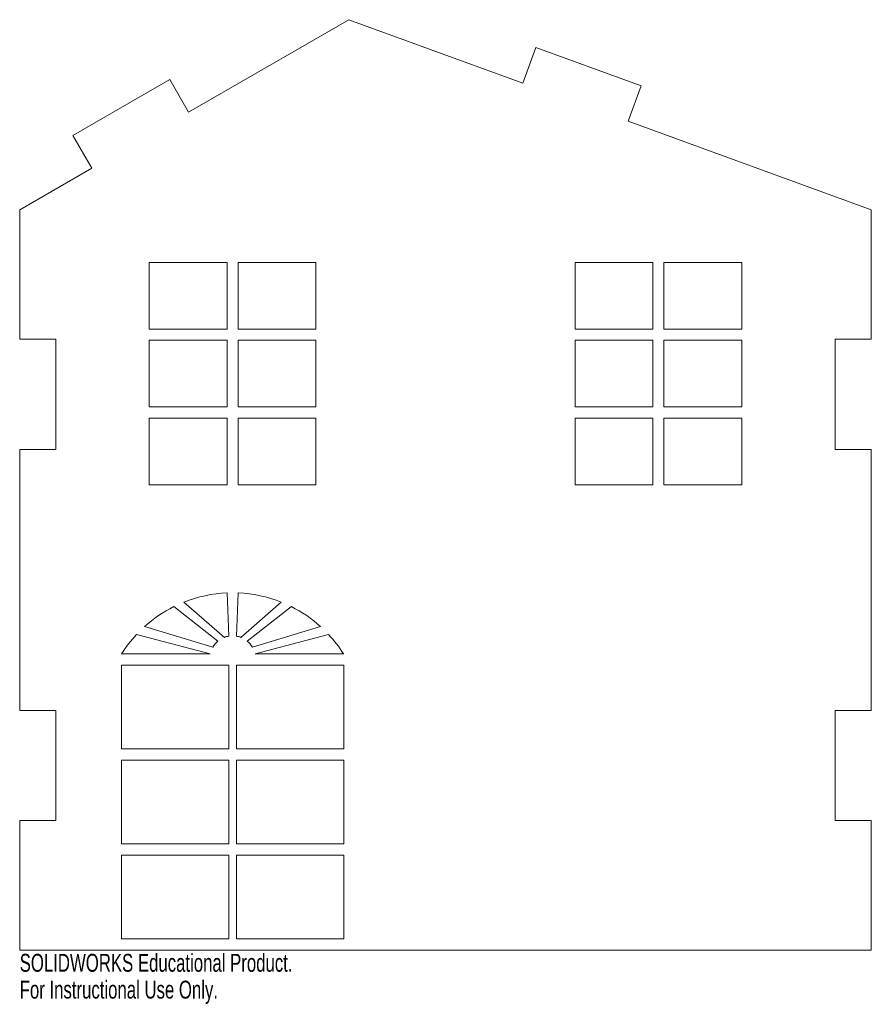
# Model space of a CAD drawing. Header units: millimetres. Extents: x -230 to 0, y -15 to 251.
import ezdxf

# ---------------------------------------------------------------- set-up
doc = ezdxf.new("R2010")
doc.units = ezdxf.units.MM
doc.styles.add('SLDTEXTSTYLE0', font='TXT', dxfattribs={"width": 0.7})

msp = doc.modelspace()

# ---------------------------------------------------------------- linework, layer by layer
at = {"color": 7, "linetype": 'Continuous', "lineweight": 15}
for p, q in [((-141.07, 251.34), (-184.37, 226.34)), ((-94.08, 234.24), (-141.07, 251.34)), ((-90.58, 243.87), (-94.08, 234.24)), ((-62.17, 233.52), (-90.58, 243.87)), ((-189.49, 235.21), (-215.68, 220.09)), ((-184.37, 226.34), (-189.49, 235.21)), ((-65.67, 223.9), (-62.17, 233.52)), ((0, 200), (-65.67, 223.9)), ((-215.68, 220.09), (-210.56, 211.22)), ((-210.56, 211.22), (-230, 200)), ((-230, 200), (-230, 165)), ((0, 165), (0, 200)), ((-195, 185.73), (-195, 167.73)), ((-174, 185.73), (-195, 185.73)), ((-174, 167.73), (-174, 185.73)), ((-150, 185.73), (-171, 185.73)), ((-171, 185.73), (-171, 167.73)), ((-150, 167.73), (-150, 185.73)), ((-80, 185.73), (-80, 167.73)), ((-59, 185.73), (-80, 185.73)), ((-59, 167.73), (-59, 185.73)), ((-56, 185.73), (-56, 167.73)), ((-35, 185.73), (-56, 185.73)), ((-35, 167.73), (-35, 185.73)), ((-195, 167.73), (-174, 167.73)), ((-171, 167.73), (-150, 167.73)), ((-80, 167.73), (-59, 167.73)), ((-56, 167.73), (-35, 167.73)), ((-230, 165), (-220.24, 165)), ((-220.24, 165), (-220.24, 135.24)), ((-9.76, 135.24), (-9.76, 165)), ((-9.76, 165), (0, 165)), ((-195, 164.73), (-195, 146.73)), ((-174, 164.73), (-195, 164.73)), ((-174, 146.73), (-174, 164.73)), ((-171, 164.73), (-171, 146.73)), ((-150, 164.73), (-171, 164.73)), ((-150, 146.73), (-150, 164.73)), ((-59, 164.73), (-80, 164.73)), ((-80, 164.73), (-80, 146.73)), ((-59, 146.73), (-59, 164.73)), ((-35, 164.73), (-56, 164.73)), ((-56, 164.73), (-56, 146.73)), ((-35, 146.73), (-35, 164.73)), ((-195, 146.73), (-174, 146.73)), ((-171, 146.73), (-150, 146.73)), ((-80, 146.73), (-59, 146.73)), ((-56, 146.73), (-35, 146.73)), ((-195, 143.73), (-195, 125.73)), ((-174, 143.73), (-195, 143.73)), ((-174, 125.73), (-174, 143.73)), ((-171, 143.73), (-171, 125.73)), ((-150, 143.73), (-171, 143.73)), ((-150, 125.73), (-150, 143.73)), ((-59, 143.73), (-80, 143.73)), ((-80, 143.73), (-80, 125.73)), ((-59, 125.73), (-59, 143.73)), ((-35, 143.73), (-56, 143.73)), ((-56, 143.73), (-56, 125.73)), ((-35, 125.73), (-35, 143.73)), ((-220.24, 135.24), (-230, 135.24)), ((-230, 135.24), (-230, 64.76)), ((0, 135.24), (-9.76, 135.24)), ((0, 64.76), (0, 135.24)), ((-195, 125.73), (-174, 125.73)), ((-171, 125.73), (-150, 125.73)), ((-80, 125.73), (-59, 125.73)), ((-56, 125.73), (-35, 125.73)), ((-173.51, 84.82), (-174, 96.5)), ((-171, 96.5), (-171.49, 84.82)), ((-185.64, 94.01), (-174.72, 84.49)), ((-170.28, 84.49), (-159.36, 94.01)), ((-176.45, 83.48), (-188.38, 92.78)), ((-156.62, 92.78), (-168.55, 83.48)), ((-178.57, 80), (-198.42, 85.28)), ((-196.28, 87.39), (-177.84, 81.86)), ((-167.16, 81.86), (-148.72, 87.39)), ((-146.58, 85.28), (-166.43, 80)), ((-202.5, 80), (-178.57, 80)), ((-166.43, 80), (-142.5, 80)), ((-202.5, 77), (-202.5, 54.33)), ((-173.51, 77), (-202.5, 77)), ((-173.51, 54.33), (-173.51, 77)), ((-171.49, 77), (-171.49, 54.33)), ((-142.5, 77), (-171.49, 77)), ((-142.5, 54.33), (-142.5, 77)), ((-230, 64.76), (-220.24, 64.76)), ((-220.24, 64.76), (-220.24, 35)), ((-9.76, 35), (-9.76, 64.76)), ((-9.76, 64.76), (0, 64.76)), ((-202.5, 54.33), (-173.51, 54.33)), ((-171.49, 54.33), (-142.5, 54.33)), ((-202.5, 51.33), (-202.5, 28.67)), ((-173.51, 51.33), (-202.5, 51.33)), ((-173.51, 28.67), (-173.51, 51.33)), ((-171.49, 51.33), (-171.49, 28.67)), ((-142.5, 51.33), (-171.49, 51.33)), ((-142.5, 28.67), (-142.5, 51.33)), ((-220.24, 35), (-230, 35)), ((-230, 35), (-230, 0)), ((0, 35), (-9.76, 35)), ((0, 0), (0, 35)), ((-202.5, 28.67), (-173.51, 28.67)), ((-171.49, 28.67), (-142.5, 28.67)), ((-202.5, 25.67), (-202.5, 3)), ((-173.51, 25.67), (-202.5, 25.67)), ((-173.51, 3), (-173.51, 25.67)), ((-171.49, 25.67), (-171.49, 3)), ((-142.5, 25.67), (-171.49, 25.67)), ((-142.5, 3), (-142.5, 25.67)), ((-202.5, 3), (-173.51, 3)), ((-171.49, 3), (-142.5, 3)), ((-230, 0), (0, 0))]:
    msp.add_line(p, q, dxfattribs=at)
for centre, radius, start, end in [((-172.5, 61.05), 35.48, 92.4228, 111.7369), ((-172.5, 61.05), 35.48, 68.2631, 87.5772), ((-172.5, 61.05), 35.48, 116.5825, 132.079), ((-172.5, 61.05), 35.48, 47.921, 63.4175), ((-172.5, 61.05), 35.48, 136.9245, 147.7206), ((-172.5, 61.05), 35.48, 32.2794, 43.0755), ((-172.5, 78.69), 6.21, 129.4993, 149.2688), ((-172.5, 78.69), 6.21, 99.314, 110.9764), ((-172.5, 78.69), 6.21, 69.0236, 80.686), ((-172.5, 78.69), 6.21, 30.7312, 50.5007)]:
    msp.add_arc(centre, radius, start, end, dxfattribs=at)

# ---------------------------------------------------------------- texts
at = {"color": 7, "linetype": 'Continuous', "char_height": 4.8336, "attachment_point": 1, "style": 'SLDTEXTSTYLE0'}
for s, insert in [('SOLIDWORKS Educational Product.', (-230, -1.02)), ('For Instructional Use Only.', (-230, -8.27))]:
    msp.add_mtext(s, dxfattribs=dict(at, insert=insert))

doc.saveas('drawing.dxf')
